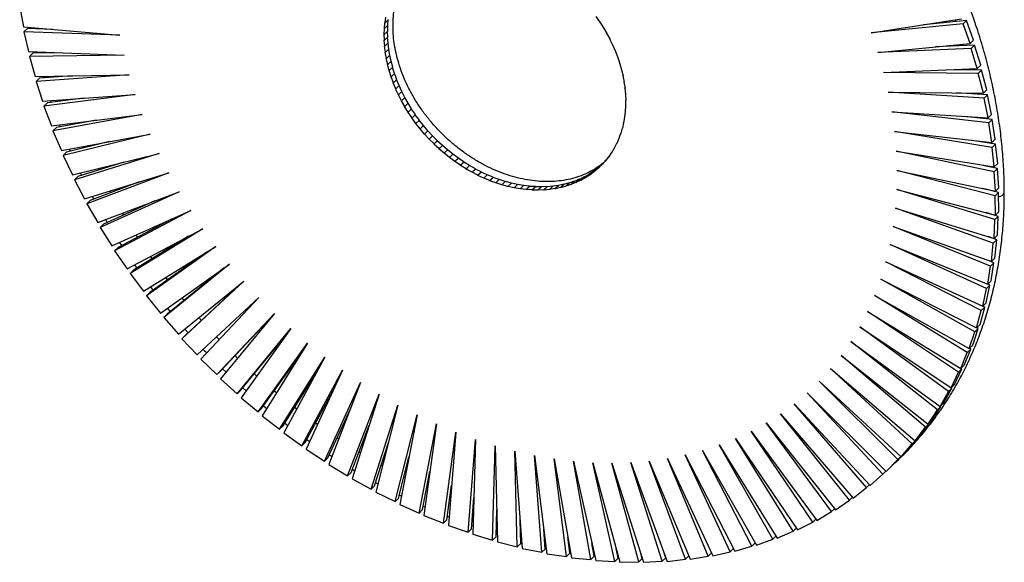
# Paper-space layout '_Trimétrica' of a CAD drawing. Header units: millimetres. Extents: x -137 to 135, y -138 to 136.
# Tile 1 of 2: x -135 to 135, y -138 to 11. Entities that reach past the tile are written whole.
import ezdxf

# ---------------------------------------------------------------- set-up
doc = ezdxf.new("R2010")
doc.units = ezdxf.units.MM

psp = doc.layouts.new('_Trimétrica')

# ---------------------------------------------------------------- linework, layer by layer
at = {"color": 7, "linetype": 'Continuous', "lineweight": 25}
for p, q in [((-135.49, 14.88), (-134.48, 9.45)), ((-35.05, 10.53), (-34.87, 12.09)), ((-35.05, 10.53), (-34.12, 11.44)), ((-34.27, 9.88), (-34.17, 11.4)), ((22.92, 12.26), (24.01, 10.74)), ((98.59, 7.81), (123.42, 11.66)), ((124.75, 11.19), (112.98, 10.04)), ((121.57, 11.37), (121.73, 10.9)), ((123.81, 10.28), (124.75, 11.19)), ((126.68, 5.76), (124.75, 11.19)), ((-134.48, 9.45), (-107.96, 7.15)), ((-134.32, 8.09), (-133.39, 9.01)), ((-126.47, 8.76), (-133.39, 9.01)), ((-132.44, 9.28), (-132.37, 8.97)), ((-35.26, 7.37), (-35.24, 8.98)), ((-35.26, 7.37), (-34.33, 8.28)), ((-35.24, 8.98), (-35.2, 8.96)), ((-35.2, 8.96), (-35.1, 10.55)), ((-35.2, 8.96), (-34.27, 9.88)), ((-35.1, 10.55), (-35.05, 10.53)), ((-34.31, 6.66), (-34.37, 8.24)), ((-34.33, 8.28), (-34.31, 9.83)), ((23.98, 10.72), (24, 10.75)), ((24.01, 10.74), (23.98, 10.72)), ((23.98, 10.72), (25.01, 9.17)), ((24.97, 9.16), (25, 9.18)), ((25.01, 9.17), (24.97, 9.16)), ((24.97, 9.16), (25.94, 7.58)), ((123.81, 10.28), (98.59, 7.81)), ((125.74, 4.85), (123.81, 10.28)), ((-134.32, 8.09), (-133.04, 2.65)), ((-107.96, 7.15), (-134.32, 8.09)), ((-35.31, 7.38), (-35.26, 7.37)), ((-35.24, 5.75), (-35.31, 7.38)), ((-35.28, 5.76), (-35.24, 5.75)), ((-35.14, 4.11), (-35.28, 5.76)), ((-35.24, 5.75), (-34.31, 6.66)), ((-34.2, 5.02), (-34.35, 6.62)), ((25.9, 7.56), (25.93, 7.59)), ((25.94, 7.58), (25.9, 7.56)), ((25.9, 7.56), (26.8, 5.95)), ((26.76, 5.94), (26.79, 5.97)), ((26.8, 5.95), (26.76, 5.94)), ((26.76, 5.94), (27.58, 4.31)), ((125.74, 4.85), (126.68, 5.76)), ((-35.18, 4.11), (-35.14, 4.11)), ((-34.95, 2.45), (-35.18, 4.11)), ((-35.14, 4.11), (-34.2, 5.02)), ((-34.95, 2.45), (-34.02, 3.36)), ((-34.02, 3.36), (-34.24, 4.98)), ((-33.74, 1.69), (-34.05, 3.33)), ((27.54, 4.31), (27.57, 4.33)), ((27.54, 4.31), (28.29, 2.66)), ((27.58, 4.31), (27.54, 4.31)), ((100.39, 2.37), (125.74, 4.85)), ((126.07, 3.48), (100.39, 2.37)), ((127, 4.39), (116.28, 3.93)), ((123.77, 4.66), (123.89, 4.26)), ((126.07, 3.48), (127, 4.39)), ((127.74, -1.97), (126.07, 3.48)), ((128.68, -1.06), (127, 4.39)), ((-133.04, 2.65), (-106.81, 1.71)), ((-132.82, 1.28), (-131.89, 2.19)), ((-106.81, 1.71), (-132.82, 1.28)), ((-132.82, 1.28), (-131.28, -4.17)), ((-123.94, 2.32), (-131.89, 2.19)), ((-130.95, 2.57), (-130.86, 2.21)), ((-34.99, 2.45), (-34.95, 2.45)), ((-34.68, 0.78), (-34.99, 2.45)), ((-34.72, 0.78), (-34.68, 0.78)), ((-34.32, -0.89), (-34.72, 0.78)), ((-34.68, 0.78), (-33.74, 1.69)), ((-34.32, -0.89), (-33.39, 0.02)), ((-33.39, 0.02), (-33.78, 1.66)), ((28.25, 2.65), (28.28, 2.68)), ((28.29, 2.66), (28.25, 2.65)), ((28.25, 2.65), (28.93, 0.99)), ((28.89, 0.98), (28.92, 1.01)), ((28.93, 0.99), (28.89, 0.98)), ((28.89, 0.98), (29.48, -0.69)), ((-34.37, -0.89), (-34.32, -0.89)), ((-33.89, -2.57), (-34.37, -0.89)), ((-33.93, -2.57), (-33.89, -2.57)), ((-33.38, -4.25), (-33.93, -2.57)), ((-33.89, -2.57), (-32.96, -1.66)), ((-32.96, -1.66), (-33.42, -0.01)), ((-32.44, -3.34), (-32.99, -1.69)), ((29.44, -0.69), (29.47, -0.66)), ((29.44, -0.69), (29.96, -2.37)), ((29.48, -0.69), (29.44, -0.69)), ((29.92, -2.37), (29.95, -2.34)), ((29.92, -2.37), (30.35, -4.05)), ((29.96, -2.37), (29.92, -2.37)), ((101.94, -3.08), (127.74, -1.97)), ((128.93, -2.43), (119.29, -2.33)), ((125.66, -2.06), (125.75, -2.4)), ((127.74, -1.97), (128.68, -1.06)), ((128, -3.34), (128.93, -2.43)), ((130.35, -7.88), (128.93, -2.43)), ((-131.28, -4.17), (-105.4, -3.75)), ((-105.4, -3.75), (-130.98, -5.54)), ((-130.98, -5.54), (-130.05, -4.63)), ((-121.09, -4), (-130.05, -4.63)), ((-129.15, -4.14), (-129.03, -4.56)), ((-123.91, -4.2), (-123.96, -4.05)), ((-33.41, -4.25), (-33.38, -4.25)), ((-32.78, -5.92), (-33.41, -4.25)), ((-33.38, -4.25), (-32.44, -3.34)), ((-32.78, -5.92), (-31.85, -5.01)), ((-31.85, -5.01), (-32.47, -3.37)), ((-31.18, -6.67), (-31.88, -5.04)), ((30.31, -4.04), (30.34, -4.01)), ((30.31, -4.04), (30.67, -5.72)), ((30.35, -4.05), (30.31, -4.04)), ((128, -3.34), (101.94, -3.08)), ((129.41, -8.79), (128, -3.34)), ((-130.98, -5.54), (-129.18, -10.98)), ((-32.82, -5.92), (-32.78, -5.92)), ((-32.11, -7.58), (-32.82, -5.92)), ((-32.15, -7.59), (-32.11, -7.58)), ((-31.36, -9.23), (-32.15, -7.59)), ((-32.11, -7.58), (-31.18, -6.67)), ((-30.43, -8.32), (-31.2, -6.7)), ((30.62, -5.72), (30.66, -5.68)), ((30.62, -5.72), (30.9, -7.39)), ((30.67, -5.72), (30.62, -5.72)), ((30.85, -7.38), (30.89, -7.34)), ((30.85, -7.38), (31.04, -9.04)), ((30.9, -7.39), (30.85, -7.38)), ((129.41, -8.79), (130.35, -7.88)), ((-129.18, -10.98), (-103.72, -9.19)), ((-103.72, -9.19), (-128.82, -12.36)), ((-117.93, -10.19), (-127.89, -11.45)), ((-121.81, -10.68), (-121.88, -10.47)), ((-31.4, -9.24), (-31.36, -9.23)), ((-30.54, -10.86), (-31.4, -9.24)), ((-31.36, -9.23), (-30.43, -8.32)), ((-30.54, -10.86), (-29.61, -9.95)), ((-29.61, -9.95), (-30.46, -8.34)), ((-28.71, -11.55), (-29.63, -9.97)), ((31, -9.03), (31.04, -8.99)), ((31, -9.03), (31.1, -10.67)), ((31.04, -9.04), (31, -9.03)), ((31.06, -10.66), (31.1, -10.62)), ((31.06, -10.66), (31.08, -12.28)), ((31.1, -10.67), (31.06, -10.66)), ((103.22, -8.53), (129.41, -8.79)), ((129.6, -10.15), (103.22, -8.53)), ((130.53, -9.24), (121.98, -8.72)), ((127.23, -8.77), (127.29, -9.04)), ((129.6, -10.15), (130.53, -9.24)), ((130.75, -15.59), (129.6, -10.15)), ((131.68, -14.68), (130.53, -9.24)), ((-128.82, -12.36), (-127.89, -11.45)), ((-128.82, -12.36), (-126.77, -17.77)), ((-30.58, -10.87), (-30.54, -10.86)), ((-29.65, -12.46), (-30.58, -10.87)), ((-29.68, -12.48), (-29.65, -12.46)), ((-28.68, -14.04), (-29.68, -12.48)), ((-29.65, -12.46), (-28.71, -11.55)), ((-27.75, -13.13), (-28.74, -11.58)), ((-28.68, -14.04), (-27.75, -13.13)), ((-26.72, -14.68), (-27.78, -13.16)), ((31.04, -12.27), (30.98, -13.87)), ((31.04, -12.27), (31.08, -12.23)), ((31.08, -12.28), (31.04, -12.27)), ((-126.77, -17.77), (-101.79, -14.62)), ((-101.79, -14.62), (-126.34, -19.15)), ((-114.5, -16.22), (-125.41, -18.24)), ((-28.72, -14.06), (-28.68, -14.04)), ((-27.65, -15.59), (-28.72, -14.06)), ((-27.69, -15.61), (-27.65, -15.59)), ((-26.56, -17.11), (-27.69, -15.61)), ((-27.65, -15.59), (-26.72, -14.68)), ((-25.63, -16.2), (-26.75, -14.71)), ((-26.56, -17.11), (-25.63, -16.2)), ((-24.47, -17.68), (-25.65, -16.22)), ((30.75, -15.41), (30.52, -16.95)), ((30.75, -15.41), (30.8, -15.36)), ((30.79, -15.42), (30.75, -15.41)), ((30.94, -13.85), (30.79, -15.42)), ((30.94, -13.85), (30.98, -13.81)), ((30.98, -13.87), (30.94, -13.85)), ((104.23, -13.96), (130.75, -15.59)), ((130.87, -16.95), (104.23, -13.96)), ((131.8, -16.03), (124.34, -15.2)), ((128.48, -15.45), (128.52, -15.67)), ((130.75, -15.59), (131.68, -14.68)), ((130.87, -16.95), (131.8, -16.03)), ((132.68, -21.45), (131.8, -16.03)), ((-126.34, -19.15), (-125.41, -18.24)), ((-124.61, -17.5), (-124.39, -18.05)), ((-119.39, -17.13), (-119.5, -16.86)), ((-26.59, -17.13), (-26.56, -17.11)), ((-25.4, -18.59), (-26.59, -17.13)), ((-25.43, -18.61), (-25.4, -18.59)), ((-24.19, -20.02), (-25.43, -18.61)), ((-25.4, -18.59), (-24.47, -17.68)), ((-23.26, -19.11), (-24.5, -17.7)), ((30.12, -18.41), (29.73, -19.87)), ((30.12, -18.41), (30.18, -18.35)), ((30.17, -18.43), (30.12, -18.41)), ((30.48, -16.93), (30.17, -18.43)), ((30.48, -16.93), (30.53, -16.88)), ((30.52, -16.95), (30.48, -16.93)), ((131.75, -22.36), (130.87, -16.95)), ((-126.34, -19.15), (-124.04, -24.52)), ((-124.04, -24.52), (-99.61, -20.02)), ((-99.61, -20.02), (-123.55, -25.89)), ((-24.22, -20.05), (-24.19, -20.02)), ((-22.92, -21.41), (-24.22, -20.05)), ((-24.19, -20.02), (-23.26, -19.11)), ((-21.98, -20.5), (-23.28, -19.14)), ((-22.94, -21.44), (-22.92, -21.41)), ((-21.59, -22.76), (-22.94, -21.44)), ((-22.92, -21.41), (-21.98, -20.5)), ((-20.66, -21.85), (-22.01, -20.53)), ((29.17, -21.25), (28.62, -22.62)), ((29.17, -21.25), (29.25, -21.18)), ((29.21, -21.27), (29.17, -21.25)), ((29.69, -19.85), (29.21, -21.27)), ((29.69, -19.85), (29.75, -19.79)), ((29.73, -19.87), (29.69, -19.85)), ((104.98, -19.36), (131.75, -22.36)), ((131.8, -23.7), (104.98, -19.36)), ((131.75, -22.36), (132.68, -21.45)), ((-110.79, -22.08), (-122.62, -24.98)), ((-121.87, -24.12), (-121.6, -24.73)), ((-116.67, -23.52), (-116.82, -23.19)), ((-21.62, -22.78), (-20.69, -21.87)), ((-21.62, -22.78), (-21.59, -22.76)), ((-20.22, -24.05), (-21.62, -22.78)), ((-21.59, -22.76), (-20.66, -21.85)), ((-20.69, -21.87), (-20.66, -21.85)), ((-19.29, -23.14), (-20.69, -21.87)), ((-20.24, -24.07), (-19.31, -23.16)), ((-20.24, -24.07), (-20.22, -24.05)), ((-18.8, -25.28), (-20.24, -24.07)), ((-20.22, -24.05), (-19.29, -23.14)), ((-19.31, -23.16), (-19.29, -23.14)), ((-17.87, -24.37), (-19.31, -23.16)), ((27.91, -23.89), (27.2, -25.16)), ((27.91, -23.89), (28.01, -23.8)), ((27.95, -23.92), (27.91, -23.89)), ((28.58, -22.6), (27.95, -23.92)), ((28.58, -22.6), (28.66, -22.52)), ((28.62, -22.62), (28.58, -22.6)), ((132.74, -22.79), (126.36, -21.76)), ((129.38, -22.1), (129.39, -22.25)), ((131.8, -23.7), (132.74, -22.79)), ((132.42, -29.08), (131.8, -23.7)), ((133.35, -28.17), (132.74, -22.79)), ((-123.55, -25.89), (-122.62, -24.98)), ((-123.55, -25.89), (-121, -31.21)), ((-121, -31.21), (-97.18, -25.37)), ((-97.18, -25.37), (-120.45, -32.58)), ((-18.82, -25.31), (-17.89, -24.4)), ((-18.82, -25.31), (-18.8, -25.28)), ((-17.34, -26.46), (-18.82, -25.31)), ((-18.8, -25.28), (-17.87, -24.37)), ((-17.89, -24.4), (-17.87, -24.37)), ((-16.41, -25.54), (-17.89, -24.4)), ((-17.36, -26.49), (-16.43, -25.58)), ((-17.36, -26.49), (-17.34, -26.46)), ((-15.84, -27.57), (-17.36, -26.49)), ((-17.34, -26.46), (-16.41, -25.54)), ((-16.43, -25.58), (-16.41, -25.54)), ((-14.91, -26.66), (-16.43, -25.58)), ((-14.93, -26.69), (-15.86, -27.6)), ((-15.84, -27.57), (-14.91, -26.66)), ((-14.93, -26.69), (-14.91, -26.66)), ((-13.38, -27.71), (-14.93, -26.69)), ((26.34, -26.32), (25.48, -27.47)), ((26.34, -26.32), (26.49, -26.17)), ((26.38, -26.35), (26.34, -26.32)), ((27.16, -25.13), (26.38, -26.35)), ((27.16, -25.13), (27.28, -25.02)), ((27.2, -25.16), (27.16, -25.13)), ((105.45, -24.72), (132.42, -29.08)), ((132.4, -30.4), (105.45, -24.72)), ((-106.85, -27.74), (-119.52, -31.67)), ((-113.68, -29.86), (-113.87, -29.47)), ((-15.86, -27.6), (-15.84, -27.57)), ((-14.31, -28.62), (-15.86, -27.6)), ((-14.32, -28.65), (-13.39, -27.74)), ((-14.32, -28.65), (-14.31, -28.62)), ((-12.74, -29.6), (-14.32, -28.65)), ((-14.31, -28.62), (-13.38, -27.71)), ((-13.39, -27.74), (-13.38, -27.71)), ((-11.81, -28.69), (-13.39, -27.74)), ((-12.76, -29.64), (-11.82, -28.72)), ((-12.76, -29.64), (-12.74, -29.6)), ((-11.15, -30.51), (-12.76, -29.64)), ((-12.74, -29.6), (-11.81, -28.69)), ((-11.82, -28.72), (-11.81, -28.69)), ((-10.22, -29.6), (-11.82, -28.72)), ((-11.16, -30.55), (-10.23, -29.64)), ((-11.15, -30.51), (-10.22, -29.6)), ((-10.23, -29.64), (-10.22, -29.6)), ((-8.6, -30.44), (-10.23, -29.64)), ((23.29, -29.49), (22.17, -30.38)), ((22.36, -30.41), (23.29, -29.49)), ((23.45, -29.48), (22.39, -30.44)), ((22.39, -30.44), (23.32, -29.53)), ((23.32, -29.53), (23.29, -29.49)), ((24.39, -28.57), (23.32, -29.53)), ((23.45, -29.48), (24.39, -28.57)), ((23.49, -29.52), (23.45, -29.48)), ((24.48, -28.49), (23.49, -29.52)), ((24.4, -28.58), (24.39, -28.57)), ((24.48, -28.49), (24.85, -28.13)), ((24.52, -28.53), (24.48, -28.49)), ((25.45, -27.44), (24.52, -28.53)), ((25.45, -27.44), (25.66, -27.23)), ((25.48, -27.47), (25.45, -27.44)), ((133.33, -29.49), (128.01, -28.37)), ((132.4, -30.4), (133.33, -29.49)), ((132.42, -29.08), (133.35, -28.17)), ((133.67, -34.82), (133.33, -29.49)), ((-120.45, -32.58), (-119.52, -31.67)), ((-118.84, -30.68), (-118.52, -31.36)), ((-117.66, -37.83), (-94.51, -30.67)), ((-94.51, -30.67), (-117.05, -39.18)), ((-11.16, -30.55), (-11.15, -30.51)), ((-9.54, -31.35), (-11.16, -30.55)), ((-9.55, -31.39), (-8.61, -30.48)), ((-9.55, -31.39), (-9.54, -31.35)), ((-7.9, -32.12), (-9.55, -31.39)), ((-9.54, -31.35), (-8.6, -30.44)), ((-8.61, -30.48), (-8.6, -30.44)), ((-6.97, -31.21), (-8.61, -30.48)), ((-7.91, -32.16), (-6.98, -31.25)), ((-7.91, -32.16), (-7.9, -32.12)), ((-6.26, -32.81), (-7.91, -32.16)), ((-7.9, -32.12), (-6.97, -31.21)), ((-6.98, -31.25), (-6.97, -31.21)), ((-5.32, -31.9), (-6.98, -31.25)), ((-6.26, -32.81), (-5.32, -31.9)), ((-6.26, -32.85), (-5.33, -31.94)), ((-5.33, -31.94), (-5.32, -31.9)), ((-3.67, -32.51), (-5.33, -31.94)), ((18.33, -32.44), (16.98, -33.03)), ((17.39, -33.35), (18.33, -32.44)), ((18.35, -32.48), (18.33, -32.44)), ((19.65, -31.82), (18.35, -32.48)), ((18.72, -32.73), (19.65, -31.82)), ((18.74, -32.77), (19.68, -31.86)), ((19.99, -32.03), (18.74, -32.77)), ((19.68, -31.86), (19.65, -31.82)), ((20.92, -31.12), (19.68, -31.86)), ((19.99, -32.03), (20.92, -31.12)), ((20.02, -32.07), (19.99, -32.03)), ((20.02, -32.07), (20.95, -31.16)), ((21.2, -31.25), (20.02, -32.07)), ((20.95, -31.16), (20.92, -31.12)), ((22.14, -30.34), (20.95, -31.16)), ((21.2, -31.25), (22.14, -30.34)), ((21.23, -31.29), (21.2, -31.25)), ((21.23, -31.29), (22.17, -30.38)), ((22.36, -30.41), (21.23, -31.29)), ((22.17, -30.38), (22.14, -30.34)), ((22.39, -30.44), (22.36, -30.41)), ((105.66, -30.02), (132.74, -35.73)), ((132.65, -37.03), (105.66, -30.02)), ((132.74, -35.73), (132.4, -30.4)), ((-120.45, -32.58), (-117.66, -37.83)), ((-102.68, -33.19), (-116.12, -38.27)), ((-6.26, -32.85), (-6.26, -32.81)), ((-4.6, -33.42), (-6.26, -32.85)), ((-4.6, -33.42), (-3.67, -32.51)), ((-4.6, -33.46), (-3.67, -32.55)), ((-4.6, -33.46), (-4.6, -33.42)), ((-2.93, -33.96), (-4.6, -33.46)), ((-3.67, -32.55), (-3.67, -32.51)), ((-2, -33.05), (-3.67, -32.55)), ((-2.93, -33.96), (-2, -33.05)), ((-2.93, -34), (-2, -33.09)), ((-2.93, -34), (-2.93, -33.96)), ((-1.27, -34.41), (-2.93, -34)), ((-2, -33.09), (-2, -33.05)), ((-0.33, -33.5), (-2, -33.09)), ((-1.27, -34.41), (-0.33, -33.5)), ((-1.27, -34.45), (-0.33, -33.54)), ((-1.27, -34.45), (-1.27, -34.41)), ((0.4, -34.78), (-1.27, -34.45)), ((-0.33, -33.54), (-0.33, -33.5)), ((1.33, -33.87), (-0.33, -33.54)), ((0.4, -34.78), (1.33, -33.87)), ((0.4, -34.82), (1.33, -33.91)), ((0.4, -34.82), (0.4, -34.78)), ((2.06, -35.07), (0.4, -34.82)), ((1.33, -33.91), (1.33, -33.87)), ((2.99, -34.16), (1.33, -33.91)), ((2.06, -35.07), (2.99, -34.16)), ((2.06, -35.11), (3, -34.2)), ((2.06, -35.11), (2.06, -35.07)), ((3.7, -35.28), (2.06, -35.11)), ((3, -34.2), (2.99, -34.16)), ((4.64, -34.36), (3, -34.2)), ((3.7, -35.28), (4.64, -34.36)), ((3.71, -35.32), (4.65, -34.41)), ((4.65, -34.41), (4.64, -34.36)), ((6.27, -34.49), (4.65, -34.41)), ((5.34, -35.4), (6.27, -34.49)), ((5.35, -35.44), (6.28, -34.53)), ((6.28, -34.53), (6.27, -34.49)), ((7.89, -34.52), (6.28, -34.53)), ((6.95, -35.43), (7.89, -34.52)), ((6.96, -35.48), (7.9, -34.56)), ((7.9, -34.56), (7.89, -34.52)), ((9.48, -34.47), (7.9, -34.56)), ((8.54, -35.39), (9.48, -34.47)), ((8.56, -35.43), (9.49, -34.52)), ((9.49, -34.52), (9.48, -34.47)), ((11.04, -34.34), (9.49, -34.52)), ((10.11, -35.25), (11.04, -34.34)), ((10.12, -35.3), (11.06, -34.39)), ((11.64, -35.04), (10.12, -35.3)), ((11.06, -34.39), (11.04, -34.34)), ((12.58, -34.13), (11.06, -34.39)), ((11.64, -35.04), (12.58, -34.13)), ((11.66, -35.08), (11.64, -35.04)), ((11.66, -35.08), (12.59, -34.17)), ((13.14, -34.74), (11.66, -35.08)), ((12.59, -34.17), (12.58, -34.13)), ((14.08, -33.83), (12.59, -34.17)), ((13.14, -34.74), (14.08, -33.83)), ((13.16, -34.78), (13.14, -34.74)), ((13.16, -34.78), (14.09, -33.87)), ((14.6, -34.36), (13.16, -34.78)), ((14.09, -33.87), (14.08, -33.83)), ((15.54, -33.45), (14.09, -33.87)), ((14.6, -34.36), (15.54, -33.45)), ((14.62, -34.4), (14.6, -34.36)), ((14.62, -34.4), (15.56, -33.49)), ((16.02, -33.9), (14.62, -34.4)), ((15.56, -33.49), (15.54, -33.45)), ((16.95, -32.99), (15.56, -33.49)), ((16.02, -33.9), (16.95, -32.99)), ((16.04, -33.94), (16.02, -33.9)), ((16.04, -33.94), (16.98, -33.03)), ((17.39, -33.35), (16.04, -33.94)), ((16.98, -33.03), (16.95, -32.99)), ((17.42, -33.39), (17.39, -33.35)), ((17.42, -33.39), (18.35, -32.48)), ((18.72, -32.73), (17.42, -33.39)), ((18.74, -32.77), (18.72, -32.73)), ((133.59, -36.12), (129.29, -35.01)), ((132.74, -35.73), (133.67, -34.82)), ((-115.53, -37.17), (-115.15, -37.91)), ((-114.04, -44.36), (-91.61, -35.89)), ((-91.61, -35.89), (-113.36, -45.7)), ((-110.41, -36.12), (-110.66, -35.67)), ((3.71, -35.32), (3.7, -35.28)), ((5.34, -35.4), (3.71, -35.32)), ((5.35, -35.44), (5.34, -35.4)), ((6.95, -35.43), (5.35, -35.44)), ((6.96, -35.48), (6.95, -35.43)), ((8.54, -35.39), (6.96, -35.48)), ((8.56, -35.43), (8.54, -35.39)), ((10.11, -35.25), (8.56, -35.43)), ((10.12, -35.3), (10.11, -35.25)), ((105.59, -35.25), (132.72, -42.3)), ((132.57, -43.57), (105.59, -35.25)), ((132.65, -37.03), (133.59, -36.12)), ((132.72, -42.3), (132.65, -37.03)), ((133.66, -41.39), (133.59, -36.12)), ((-117.05, -39.18), (-116.12, -38.27)), ((-117.05, -39.18), (-114.04, -44.36)), ((-98.31, -38.42), (-112.43, -44.79)), ((105.25, -40.4), (132.37, -48.76)), ((132.14, -50.01), (105.25, -40.4)), ((-110.12, -50.79), (-88.48, -41.02)), ((-88.48, -41.02), (-109.39, -52.1)), ((-106.89, -42.29), (-107.19, -41.78)), ((133.5, -42.66), (130.19, -41.64)), ((132.57, -43.57), (133.5, -42.66)), ((132.72, -42.3), (133.66, -41.39)), ((133.3, -47.85), (133.5, -42.66)), ((-113.36, -45.7), (-112.43, -44.79)), ((-113.36, -45.7), (-110.12, -50.79)), ((-93.76, -43.4), (-108.46, -51.19)), ((104.64, -45.45), (131.67, -55.11)), ((131.38, -56.32), (104.64, -45.45)), ((132.37, -48.76), (132.57, -43.57)), ((-105.94, -57.08), (-85.14, -46.06)), ((-85.14, -46.06), (-105.15, -58.38)), ((-89.06, -48.14), (-104.21, -57.47)), ((-103.11, -48.36), (-103.47, -47.78)), ((133.08, -49.1), (130.69, -48.24)), ((132.37, -48.76), (133.3, -47.85)), ((-109.39, -52.1), (-108.46, -51.19)), ((-108.09, -49.87), (-107.54, -50.7)), ((-101.49, -63.24), (-81.58, -50.98)), ((-81.58, -50.98), (-100.65, -64.52)), ((103.76, -50.39), (130.63, -61.32)), ((130.28, -62.5), (103.76, -50.39)), ((131.67, -55.11), (132.14, -50.01)), ((132.14, -50.01), (133.08, -49.1)), ((132.6, -54.2), (133.08, -49.1)), ((-109.39, -52.1), (-105.94, -57.08)), ((-84.23, -52.61), (-99.71, -63.6)), ((-103.95, -56.03), (-103.32, -56.92)), ((-96.79, -69.25), (-77.82, -55.79)), ((-77.82, -55.79), (-95.89, -70.49)), ((-79.28, -56.82), (-94.96, -69.58)), ((102.61, -55.21), (129.26, -67.38)), ((128.84, -68.53), (102.61, -55.21)), ((130.63, -61.32), (131.38, -56.32)), ((132.31, -55.41), (130.79, -54.79)), ((131.38, -56.32), (132.31, -55.41)), ((131.57, -60.41), (132.31, -55.41)), ((131.67, -55.11), (132.6, -54.2)), ((-105.15, -58.38), (-104.21, -57.47)), ((-105.15, -58.38), (-101.49, -63.24)), ((-94.78, -60.11), (-95.3, -59.44)), ((-99.57, -62.06), (-98.86, -63)), ((-91.86, -75.09), (-73.87, -60.45)), ((-73.87, -60.45), (-90.91, -76.3)), ((-74.24, -60.75), (-89.97, -75.39)), ((101.2, -59.89), (127.56, -73.28)), ((127.08, -74.38), (101.2, -59.89)), ((130.2, -66.47), (131.21, -61.59)), ((130.28, -62.5), (131.21, -61.59)), ((131.21, -61.59), (130.48, -61.25)), ((130.63, -61.32), (131.57, -60.41)), ((-100.65, -64.52), (-99.71, -63.6)), ((-100.65, -64.52), (-96.79, -69.25)), ((99.52, -64.43), (125.53, -78.99)), ((124.98, -80.06), (99.52, -64.43)), ((129.26, -67.38), (130.28, -62.5)), ((-90.27, -65.76), (-90.87, -65.04)), ((-86.69, -80.74), (-69.74, -64.97)), ((-69.74, -64.97), (-85.69, -81.91)), ((128.49, -72.37), (129.78, -67.62)), ((128.84, -68.53), (129.78, -67.62)), ((129.26, -67.38), (130.2, -66.47)), ((129.78, -67.62), (129.28, -67.36)), ((-95.89, -70.49), (-94.96, -69.58)), ((-94.95, -67.94), (-94.15, -68.92)), ((-81.31, -86.19), (-65.44, -69.33)), ((-80.38, -85.28), (-65.97, -69.98)), ((-65.44, -69.33), (-80.27, -87.33)), ((97.59, -68.81), (123.18, -84.52)), ((122.57, -85.54), (97.59, -68.81)), ((127.56, -73.28), (128.84, -68.53)), ((-95.89, -70.49), (-91.86, -75.09)), ((-85.54, -71.26), (-86.22, -70.5)), ((95.41, -73.02), (120.51, -89.83)), ((119.84, -90.8), (95.41, -73.02)), ((127.56, -73.28), (128.49, -72.37)), ((-90.91, -76.3), (-89.97, -75.39)), ((-90.11, -73.66), (-89.22, -74.69)), ((-75.73, -91.43), (-60.98, -73.52)), ((-74.8, -90.52), (-62.24, -75.27)), ((-60.98, -73.52), (-74.65, -92.53)), ((125.53, -78.99), (127.08, -74.38)), ((126.47, -78.08), (128.01, -73.47)), ((127.08, -74.38), (128.01, -73.47)), ((128.01, -73.47), (127.6, -73.24)), ((-90.91, -76.3), (-86.69, -80.74)), ((-80.65, -76.56), (-81.37, -75.79)), ((-69.97, -96.44), (-56.37, -77.53)), ((-56.37, -77.53), (-68.84, -97.5)), ((92.98, -77.05), (117.53, -94.92)), ((116.8, -95.84), (92.98, -77.05)), ((125.53, -78.99), (126.47, -78.08)), ((-75.59, -81.65), (-76.3, -80.94)), ((-69.04, -95.53), (-58.21, -80.48)), ((90.31, -80.9), (114.25, -99.78)), ((113.46, -100.65), (90.31, -80.9)), ((123.18, -84.52), (124.98, -80.06)), ((124.11, -83.61), (125.92, -79.15)), ((124.98, -80.06), (125.92, -79.15)), ((125.92, -79.15), (125.58, -78.94)), ((-85.69, -81.91), (-81.31, -86.19)), ((-64.04, -101.22), (-51.63, -81.35)), ((-51.63, -81.35), (-62.87, -102.23)), ((123.18, -84.52), (124.11, -83.61)), ((-81.31, -86.19), (-80.38, -85.28)), ((-79.73, -84.59), (-78.77, -85.51)), ((-63.1, -100.31), (-53.91, -85.59)), ((-57.94, -105.74), (-46.76, -84.97)), ((-46.76, -84.97), (-56.74, -106.71)), ((87.41, -84.54), (110.68, -104.39)), ((109.84, -105.21), (87.41, -84.54)), ((120.51, -89.83), (122.57, -85.54)), ((121.44, -88.92), (123.5, -84.62)), ((122.57, -85.54), (123.5, -84.62)), ((123.5, -84.62), (123.25, -84.45)), ((-80.27, -87.33), (-75.73, -91.43)), ((-51.71, -110.01), (-41.77, -88.38)), ((-41.77, -88.38), (-50.48, -110.92)), ((84.28, -87.98), (106.82, -108.75)), ((105.92, -109.5), (84.28, -87.98)), ((120.51, -89.83), (121.44, -88.92)), ((-75.73, -91.43), (-74.8, -90.52)), ((-74.19, -89.78), (-73.27, -90.61)), ((-64.92, -91.22), (-65.56, -90.7)), ((-57.01, -104.83), (-49.33, -90.57)), ((-45.35, -114), (-36.69, -91.57)), ((-36.69, -91.57), (-44.09, -114.86)), ((80.94, -91.19), (102.69, -112.83)), ((101.74, -113.53), (80.94, -91.19)), ((117.53, -94.92), (119.84, -90.8)), ((118.47, -94.01), (120.77, -89.89)), ((119.84, -90.8), (120.77, -89.89)), ((120.77, -89.89), (120.59, -89.76)), ((-74.65, -92.53), (-69.97, -96.44)), ((-38.88, -117.71), (-31.52, -94.54)), ((-31.52, -94.54), (-37.6, -118.51)), ((77.38, -94.19), (98.29, -116.63)), ((97.29, -117.27), (77.38, -94.19)), ((117.53, -94.92), (118.47, -94.01)), ((-69.97, -96.44), (-69.04, -95.53)), ((-68.48, -94.75), (-67.59, -95.5)), ((-59.35, -95.69), (-59.94, -95.24)), ((-50.78, -109.1), (-44.49, -95.41)), ((-32.32, -121.12), (-26.27, -97.27)), ((-26.27, -97.27), (-31.02, -121.87)), ((73.62, -96.95), (93.63, -120.15)), ((92.59, -120.72), (73.62, -96.95)), ((114.25, -99.78), (116.8, -95.84)), ((115.19, -98.87), (117.74, -94.93)), ((116.8, -95.84), (117.74, -94.93)), ((117.74, -94.93), (117.62, -94.84)), ((-68.84, -97.5), (-64.04, -101.22)), ((-62.6, -99.5), (-61.76, -100.16)), ((-53.63, -99.93), (-54.17, -99.55)), ((-44.42, -113.09), (-39.39, -100.08)), ((-25.69, -124.24), (-20.96, -99.76)), ((-20.96, -99.76), (-24.36, -124.92)), ((69.67, -99.47), (88.74, -123.36)), ((87.65, -123.87), (69.67, -99.47)), ((111.61, -103.48), (114.4, -99.74)), ((113.46, -100.65), (114.4, -99.74)), ((114.25, -99.78), (115.19, -98.87)), ((114.4, -99.74), (114.34, -99.69)), ((-64.04, -101.22), (-63.1, -100.31)), ((-62.87, -102.23), (-57.94, -105.74)), ((-18.99, -127.04), (-15.61, -102)), ((-15.61, -102), (-17.65, -127.67)), ((65.54, -101.74), (83.62, -126.27)), ((82.49, -126.72), (65.54, -101.74)), ((110.68, -104.39), (113.46, -100.65)), ((-57.94, -105.74), (-57.01, -104.83)), ((-47.79, -103.94), (-48.26, -103.63)), ((-37.95, -116.79), (-34.06, -104.56)), ((-12.25, -129.53), (-10.22, -103.99)), ((-10.22, -103.99), (-10.9, -130.1)), ((56.78, -105.53), (72.73, -131.14)), ((71.53, -131.45), (56.78, -105.53)), ((61.24, -103.76), (78.28, -128.87)), ((77.11, -129.25), (61.24, -103.76)), ((106.82, -108.75), (109.84, -105.21)), ((107.75, -107.83), (110.72, -104.36)), ((109.84, -105.21), (110.67, -104.39)), ((110.68, -104.39), (111.61, -103.48)), ((-56.74, -106.71), (-51.71, -110.01)), ((-50.38, -108.24), (-49.63, -108.72)), ((-41.82, -107.72), (-42.24, -107.46)), ((-5.49, -131.7), (-4.81, -105.73)), ((-4.81, -105.73), (-4.13, -132.2)), ((0.61, -107.2), (2.65, -133.98)), ((1.29, -133.54), (0.61, -107.2)), ((52.17, -107.03), (67, -133.09)), ((65.77, -133.33), (52.17, -107.03)), ((106.82, -108.75), (107.75, -107.83)), ((-51.71, -110.01), (-50.78, -109.1)), ((-50.48, -110.92), (-45.35, -114)), ((-31.39, -120.21), (-28.5, -108.82)), ((6.02, -108.41), (9.42, -135.42)), ((8.05, -135.05), (6.02, -108.41)), ((11.41, -109.34), (16.16, -136.53)), ((14.79, -136.22), (11.41, -109.34)), ((16.76, -110.01), (22.85, -137.29)), ((21.49, -137.06), (16.76, -110.01)), ((22.07, -110.4), (29.48, -137.72)), ((28.12, -137.55), (22.07, -110.4)), ((27.32, -110.52), (36.02, -137.8)), ((34.68, -137.7), (27.32, -110.52)), ((32.49, -110.37), (42.48, -137.54)), ((41.15, -137.51), (32.49, -110.37)), ((37.57, -109.94), (48.82, -136.93)), ((47.51, -136.97), (37.57, -109.94)), ((42.56, -109.24), (55.03, -135.99)), ((53.74, -136.1), (42.56, -109.24)), ((47.43, -108.27), (61.09, -134.71)), ((59.84, -134.88), (47.43, -108.27)), ((102.69, -112.83), (105.92, -109.5)), ((103.62, -111.92), (106.76, -108.69)), ((105.92, -109.5), (106.76, -108.69)), ((-45.35, -114), (-44.42, -113.09)), ((-44.07, -112.19), (-43.38, -112.61)), ((-35.76, -111.24), (-36.12, -111.03)), ((-24.75, -123.32), (-22.73, -112.84)), ((98.29, -116.63), (101.74, -113.53)), ((101.74, -113.53), (102.57, -112.71)), ((102.4, -112.88), (102.62, -112.69)), ((102.69, -112.83), (103.62, -111.92)), ((-44.09, -114.86), (-38.88, -117.71)), ((-37.66, -115.88), (-37.02, -116.23)), ((-29.59, -114.49), (-29.9, -114.34)), ((-38.88, -117.71), (-37.95, -116.79)), ((-37.6, -118.51), (-32.32, -121.12)), ((-23.35, -117.46), (-23.6, -117.35)), ((-18.06, -126.13), (-16.77, -116.6)), ((93.63, -120.15), (97.29, -117.27)), ((97.29, -117.27), (98.12, -116.46)), ((-32.32, -121.12), (-31.39, -120.21)), ((-31.16, -119.28), (-30.58, -119.58)), ((-17.05, -120.15), (-17.24, -120.08)), ((-11.32, -128.62), (-10.64, -120.08)), ((88.74, -123.36), (92.59, -120.72)), ((92.59, -120.72), (93.43, -119.91)), ((-31.02, -121.87), (-25.69, -124.24)), ((-25.69, -124.24), (-24.75, -123.32)), ((-24.58, -122.4), (-24.05, -122.64)), ((-4.55, -130.79), (-4.36, -123.26)), ((83.62, -126.27), (87.65, -123.87)), ((87.65, -123.87), (88.49, -123.05)), ((-24.36, -124.92), (-18.99, -127.04)), ((-18.99, -127.04), (-18.06, -126.13)), ((-17.93, -125.21), (-17.47, -125.38)), ((2.22, -132.63), (2.05, -126.12)), ((78.28, -128.87), (82.49, -126.72)), ((82.49, -126.72), (83.34, -125.89)), ((-17.65, -127.67), (-12.25, -129.53)), ((-12.25, -129.53), (-11.32, -128.62)), ((-11.24, -127.68), (-10.84, -127.82)), ((-4.53, -129.85), (-4.18, -129.96)), ((8.98, -134.14), (8.57, -128.64)), ((72.73, -131.14), (77.11, -129.25)), ((77.11, -129.25), (77.97, -128.41)), ((-10.9, -130.1), (-5.49, -131.7)), ((-5.49, -131.7), (-4.55, -130.79)), ((-4.13, -132.2), (1.29, -133.54)), ((2.2, -131.71), (2.48, -131.78)), ((15.72, -135.31), (15.16, -130.81)), ((22.42, -136.15), (21.8, -132.61)), ((65.77, -133.33), (66.65, -132.48)), ((67, -133.09), (71.53, -131.45)), ((71.53, -131.45), (72.4, -130.61)), ((1.29, -133.54), (2.22, -132.63)), ((2.65, -133.98), (8.05, -135.05)), ((8.05, -135.05), (8.98, -134.14)), ((8.92, -133.24), (9.15, -133.29)), ((14.79, -136.22), (15.72, -135.31)), ((15.62, -134.45), (15.8, -134.48)), ((22.27, -135.3), (22.4, -135.31)), ((29.06, -136.64), (28.47, -134.03)), ((35.62, -136.79), (35.15, -135.05)), ((53.74, -136.1), (54.66, -135.2)), ((55.03, -135.99), (59.84, -134.88)), ((59.84, -134.88), (60.73, -134.01)), ((61.09, -134.71), (65.77, -133.33)), ((9.42, -135.42), (14.79, -136.22)), ((16.16, -136.53), (21.49, -137.06)), ((21.49, -137.06), (22.42, -136.15)), ((22.85, -137.29), (28.12, -137.55)), ((28.12, -137.55), (29.06, -136.64)), ((29.48, -137.72), (34.68, -137.7)), ((34.68, -137.7), (35.62, -136.79)), ((36.02, -137.8), (41.15, -137.51)), ((41.15, -137.51), (42.09, -136.6)), ((42.09, -136.6), (41.79, -135.67)), ((42.48, -137.54), (47.51, -136.97)), ((47.51, -136.97), (48.44, -136.06)), ((48.44, -136.06), (48.38, -135.88)), ((48.82, -136.93), (53.74, -136.1))]:
    psp.add_line(p, q, dxfattribs=at)
psp.add_arc((133.55, -35.57), 1.68, 271.7113, 343.0801, dxfattribs=at)
for points, knots in [([(135.16, -36.05), (135.16, -35.08), (135.14, -32.28), (134.92, -27.61), (134.45, -22.02), (133.73, -16.39), (132.78, -10.73), (131.6, -5.06), (130.19, 0.63), (128.56, 6.31), (126.69, 11.98), (124.61, 17.63), (122.31, 23.25), (119.8, 28.83), (117.07, 34.36), (114.15, 39.82), (111.02, 45.22), (107.7, 50.54), (104.2, 55.77), (100.51, 60.9), (96.64, 65.93), (92.61, 70.84), (88.42, 75.63), (84.07, 80.29), (79.58, 84.8), (74.95, 89.17), (70.18, 93.39), (65.3, 97.44), (60.3, 101.32), (55.19, 105.03), (49.99, 108.55), (44.7, 111.88), (39.33, 115.02), (33.9, 117.96), (28.4, 120.69), (22.86, 123.21), (17.27, 125.51), (11.65, 127.6), (6.02, 129.47), (0.37, 131.1), (-5.28, 132.51), (-10.93, 133.69), (-16.55, 134.63), (-22.14, 135.34), (-27.7, 135.81), (-33.21, 136.05), (-38.66, 136.04), (-44.04, 135.8), (-49.35, 135.32), (-54.57, 134.6), (-59.69, 133.65), (-64.71, 132.46), (-69.62, 131.04), (-74.4, 129.39), (-79.05, 127.52), (-83.57, 125.42), (-87.94, 123.1), (-92.15, 120.57), (-96.2, 117.83), (-100.09, 114.89), (-103.78, 111.73), (-106.43, 109.3), (-107.78, 107.86), (-108.02, 107.6)], [0, 0, 0, 0, 0.0088662, 0.0256026, 0.0423419, 0.0590849, 0.0758308, 0.0925792, 0.1093296, 0.1260815, 0.1428345, 0.1595884, 0.1763429, 0.1930977, 0.2098527, 0.2266077, 0.2433626, 0.2601175, 0.2768723, 0.2936269, 0.3103814, 0.3271359, 0.3438903, 0.3606448, 0.3773994, 0.3941541, 0.410909, 0.4276642, 0.4444197, 0.4611756, 0.4779318, 0.4946885, 0.5114457, 0.5282032, 0.5449611, 0.5617194, 0.5784778, 0.5952363, 0.6119945, 0.6287523, 0.6455093, 0.6622653, 0.6790196, 0.6957719, 0.7125217, 0.7292682, 0.7460108, 0.7627489, 0.7794818, 0.7962087, 0.8129289, 0.8296419, 0.8463471, 0.8630443, 0.8797331, 0.8964137, 0.9130864, 0.9297516, 0.9464102, 0.9630632, 0.9797119, 0.9963577, 1, 1, 1, 1]), ([(25.17, -27.75), (25.1, -27.82), (24.46, -28.42), (23.08, -29.37), (21.04, -30.57), (18.83, -31.53), (16.5, -32.28), (14.05, -32.8), (11.5, -33.08), (8.87, -33.14), (6.18, -32.96), (3.45, -32.56), (0.69, -31.92), (-2.07, -31.06), (-4.82, -29.98), (-7.54, -28.7), (-10.2, -27.2), (-12.79, -25.52), (-15.29, -23.65), (-17.69, -21.62), (-19.96, -19.43), (-22.09, -17.11), (-24.06, -14.66), (-25.86, -12.12), (-27.47, -9.48), (-28.89, -6.79), (-30.11, -4.04), (-31.12, -1.27), (-31.9, 1.5), (-32.47, 4.26), (-32.8, 6.99), (-32.91, 9.67), (-32.8, 12.28), (-32.45, 14.79), (-31.89, 17.21), (-31.1, 19.5), (-30.1, 21.67), (-28.88, 23.68), (-27.86, 25.09), (-27.19, 25.77), (-27.06, 25.9)], [0, 0, 0, 0, 0.00359, 0.031737, 0.059843, 0.087859, 0.115758, 0.143532, 0.17119, 0.198749, 0.22623, 0.253653, 0.281036, 0.308393, 0.335735, 0.363068, 0.390399, 0.417728, 0.445057, 0.472386, 0.499715, 0.527043, 0.554366, 0.581684, 0.608995, 0.636298, 0.663593, 0.690883, 0.71817, 0.745459, 0.772758, 0.800078, 0.827435, 0.854848, 0.882339, 0.909931, 0.937645, 0.96549, 0.993465, 1, 1, 1, 1]), ([(-127.05, -10.83), (-127.03, -10.88), (-126.98, -11.04), (-126.92, -11.2), (-126.88, -11.32)], [0, 0, 0, 0, 0.283334, 1, 1, 1, 1]), ([(104.14, -111.33), (104.99, -110.56), (107.04, -108.69), (110.08, -105.51), (113.26, -101.84), (116.24, -97.98), (119.03, -93.96), (121.6, -89.77), (123.96, -85.42), (126.11, -80.92), (128.03, -76.29), (129.74, -71.52), (131.21, -66.62), (132.46, -61.61), (133.48, -56.49), (134.26, -51.27), (134.81, -45.96), (135.11, -40.88), (135.15, -37.56), (135.16, -36.05)], [0, 0, 0, 0, 0.042963, 0.103315, 0.163666, 0.224021, 0.284385, 0.344764, 0.405162, 0.465583, 0.526029, 0.586503, 0.647006, 0.707537, 0.768097, 0.828683, 0.889295, 0.94993, 1, 1, 1, 1]), ([(-111.95, -43.57), (-111.82, -43.8), (-111.68, -44.07), (-111.51, -44.33), (-111.49, -44.37)], [0, 0, 0, 0, 0.857863, 1, 1, 1, 1]), ([(-99.07, -54.3), (-99.16, -54.18), (-99.32, -53.97), (-99.46, -53.76), (-99.51, -53.68)], [0, 0, 0, 0, 0.616408, 1, 1, 1, 1]), ([(-85.05, -79.21), (-84.98, -79.29), (-84.66, -79.63), (-84.34, -79.96), (-84.08, -80.21)], [0, 0, 0, 0, 0.2329471, 1, 1, 1, 1]), ([(-70.35, -86.55), (-70.36, -86.53), (-70.59, -86.34), (-70.81, -86.12), (-71.02, -85.93)], [0, 0, 0, 0, 0.058662, 1, 1, 1, 1]), ([(-56.56, -104), (-56.41, -104.12), (-56.14, -104.32), (-55.87, -104.5), (-55.76, -104.57)], [0, 0, 0, 0, 0.596525, 1, 1, 1, 1])]:
    psp.add_open_spline(points, degree=3, knots=knots, dxfattribs=at)

doc.saveas('drawing.dxf')
